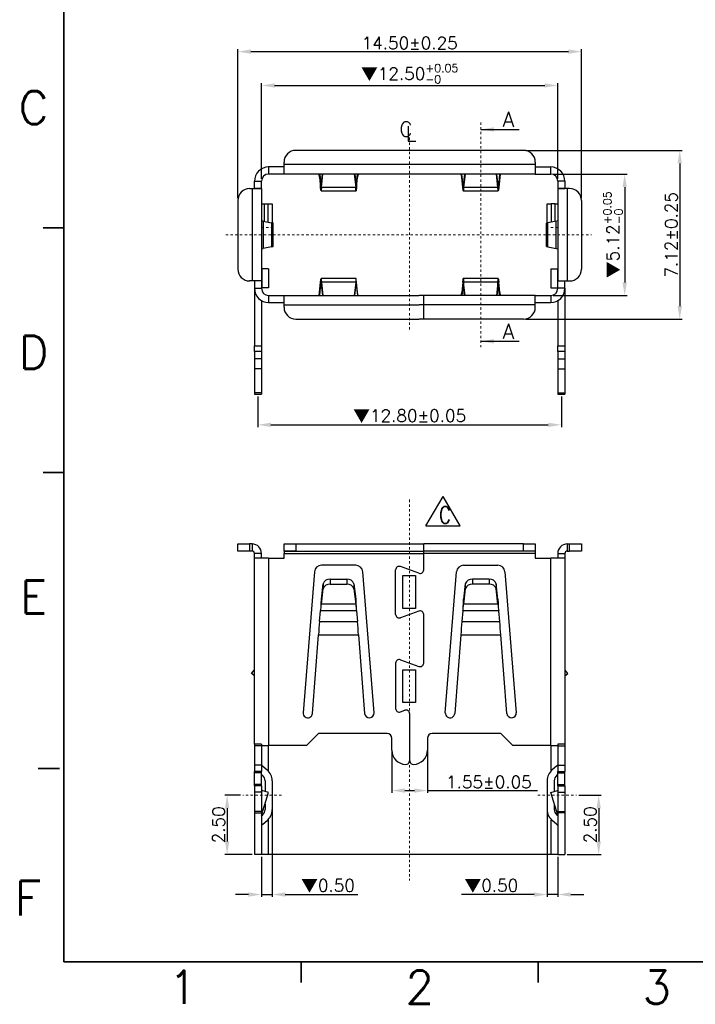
# Model space of a CAD drawing. Header units: millimetres. Extents: x -1657 to 8845, y -11980 to 3013.
# Tile 228 of 256: x 625 to 654, y 2076 to 2118. Entities that reach past the tile are written whole.
import ezdxf
from ezdxf.enums import TextEntityAlignment as Align

# ---------------------------------------------------------------- set-up
doc = ezdxf.new("R2010")
doc.units = ezdxf.units.MM
doc.linetypes.add('CENTER', pattern=[2, 1.25, -0.25, 0.25, -0.25])
doc.linetypes.add('DASHED2', pattern=[0.375, 0.25, -0.125])
doc.layers.add('51', color=6, linetype='CENTER')
doc.layers.add('FMT', color=7, linetype='Continuous', lineweight=35)
doc.layers.add('标注', color=3, linetype='Continuous', lineweight=9)
doc.styles.add('DIM1', font='romans.shx', dxfattribs={"width": 0.75})
doc.styles.add('english', font='romans.shx', dxfattribs={"width": 0.75, "height": 2.5})
doc.styles.add('ROMANS', font='ROMANS.SHX')
doc.dimstyles.get("Standard").update_dxf_attribs({"dimtxt": 0.18, "dimasz": 0.18, "dimexe": 0.18, "dimexo": 0.0625, "dimgap": 0.09, "dimtad": 1, "dimrnd": 0.0005, "dimzin": 1, "dimdsep": 46, "dimtxsty": 'Standard', "dimcen": 0.09, "dimadec": 0, "dimazin": 2, "dimtfac": 1, "dimtmove": 0, "dimatfit": 3, "dimfxl": 0, "dimtolj": 1, "dimtzin": 0, "dimarcsym": 0})
doc.dimstyles.new('STANDARD$0', dxfattribs={"dimscale": 0.166667, "dimtxt": 2.5, "dimasz": 1.8, "dimexe": 0.5, "dimexo": 0.5, "dimgap": 1, "dimtad": 0, "dimzin": 0, "dimdsep": 46, "dimtxsty": 'ROMANS', "dimcen": 0, "dimclrd": 256, "dimclre": 256, "dimclrt": 4, "dimadec": 0, "dimazin": 0, "dimtfac": 0.7, "dimtofl": 0, "dimtmove": 0, "dimatfit": 3, "dimfxl": 0, "dimtolj": 1, "dimtzin": 0, "dimarcsym": 0})

# ---------------------------------------------------------------- blocks, each defined once
blk = doc.blocks.new('*D4243')
at = {"color": 0, "linetype": 'Continuous', "lineweight": -2, "ltscale": 5}
for p, q in [((640.986, 2086.961), (640.986, 2085.184)), ((642.486, 2086.961), (642.486, 2085.184)), ((641.536, 2085.284), (641.936, 2085.284)), ((642.486, 2085.284), (647.124, 2085.284))]:
    blk.add_line(p, q, dxfattribs=at)
at = {"color": 0, "linetype": 'Continuous', "ltscale": 5}
for points in [[(641.536, 2085.376), (641.536, 2085.192), (640.986, 2085.284)], [(641.936, 2085.376), (641.936, 2085.192), (642.486, 2085.284)]]:
    blk.add_solid(points, dxfattribs=at)
at = {"layer": 'Defpoints', "color": 0, "linetype": 'Continuous', "ltscale": 5}
for p in [(640.986, 2087.061), (642.486, 2087.061), (642.486, 2085.284)]:
    blk.add_point(p, dxfattribs=at)
at = {"color": 0, "linetype": 'Continuous', "lineweight": 20, "ltscale": 5, "insert": (645.08, 2085.644), "char_height": 0.52, "attachment_point": 5, "style": 'ROMANS'}
blk.add_mtext('\\A1;1.55%%p0.05', dxfattribs=at)
blk = doc.blocks.new('*D4227')
at = {"color": 0, "linetype": 'Continuous', "lineweight": -2, "ltscale": 5}
for p, q in [((647.536, 2084.546), (647.536, 2080.799)), ((647.986, 2082.49), (647.986, 2080.799)), ((646.986, 2080.899), (643.927, 2080.899)), ((647.986, 2080.899), (647.536, 2080.899)), ((648.536, 2080.899), (649.086, 2080.899))]:
    blk.add_line(p, q, dxfattribs=at)
at = {"color": 0, "linetype": 'Continuous', "ltscale": 5}
for points in [[(646.986, 2080.991), (646.986, 2080.807), (647.536, 2080.899)], [(648.536, 2080.991), (648.536, 2080.807), (647.986, 2080.899)]]:
    blk.add_solid(points, dxfattribs=at)
at = {"layer": 'Defpoints', "color": 0, "linetype": 'Continuous', "ltscale": 5}
for p in [(647.536, 2084.646), (647.986, 2082.59), (647.536, 2080.899)]:
    blk.add_point(p, dxfattribs=at)
at = {"color": 0, "linetype": 'Continuous', "lineweight": 20, "ltscale": 5, "insert": (645.182, 2081.259), "char_height": 0.52, "attachment_point": 5, "style": 'ROMANS'}
blk.add_mtext('\\A1;{\\fSimSun|b0|i0|c134|p6;▼}0.50', dxfattribs=at)
blk = doc.blocks.new('*D4228')
at = {"color": 0, "linetype": 'Continuous', "lineweight": -2, "ltscale": 5}
for p, q in [((635.936, 2084.52), (635.936, 2080.799)), ((635.486, 2082.49), (635.486, 2080.799)), ((634.936, 2080.899), (634.386, 2080.899)), ((635.486, 2080.899), (635.936, 2080.899)), ((636.486, 2080.899), (639.545, 2080.899))]:
    blk.add_line(p, q, dxfattribs=at)
at = {"color": 0, "linetype": 'Continuous', "ltscale": 5}
for points in [[(634.936, 2080.991), (634.936, 2080.807), (635.486, 2080.899)], [(636.486, 2080.991), (636.486, 2080.807), (635.936, 2080.899)]]:
    blk.add_solid(points, dxfattribs=at)
at = {"layer": 'Defpoints', "color": 0, "linetype": 'Continuous', "ltscale": 5}
for p in [(635.936, 2084.62), (635.486, 2082.59), (635.486, 2080.899)]:
    blk.add_point(p, dxfattribs=at)
at = {"color": 0, "linetype": 'Continuous', "lineweight": 20, "ltscale": 5, "insert": (638.291, 2081.259), "char_height": 0.52, "attachment_point": 5, "style": 'ROMANS'}
blk.add_mtext('\\A1;{\\fSimSun|b0|i0|c134|p6;▼}0.50', dxfattribs=at)
blk = doc.blocks.new('*D4229')
at = {"color": 0, "linetype": 'Continuous', "lineweight": -2, "ltscale": 5}
for p, q in [((648.879, 2085.09), (649.812, 2085.09)), ((649.712, 2084.54), (649.712, 2083.14)), ((648.386, 2082.59), (649.812, 2082.59))]:
    blk.add_line(p, q, dxfattribs=at)
at = {"color": 0, "linetype": 'Continuous', "ltscale": 5}
for points in [[(649.62, 2084.54), (649.804, 2084.54), (649.712, 2085.09)], [(649.62, 2083.14), (649.804, 2083.14), (649.712, 2082.59)]]:
    blk.add_solid(points, dxfattribs=at)
at = {"layer": 'Defpoints', "color": 0, "linetype": 'Continuous', "ltscale": 5}
for p in [(648.779, 2085.09), (648.286, 2082.59), (649.712, 2082.59)]:
    blk.add_point(p, dxfattribs=at)
at = {"color": 0, "linetype": 'Continuous', "lineweight": 20, "ltscale": 5, "insert": (649.352, 2083.84), "char_height": 0.52, "attachment_point": 5, "rotation": 90, "style": 'ROMANS'}
blk.add_mtext('\\A1;2.50', dxfattribs=at)
blk = doc.blocks.new('*D4230')
at = {"color": 0, "linetype": 'Continuous', "lineweight": -2, "ltscale": 5}
for p, q in [((634.594, 2085.09), (633.936, 2085.09)), ((634.036, 2084.54), (634.036, 2083.14)), ((635.086, 2082.59), (633.936, 2082.59))]:
    blk.add_line(p, q, dxfattribs=at)
at = {"color": 0, "linetype": 'Continuous', "ltscale": 5}
for points in [[(633.944, 2084.54), (634.127, 2084.54), (634.036, 2085.09)], [(633.944, 2083.14), (634.127, 2083.14), (634.036, 2082.59)]]:
    blk.add_solid(points, dxfattribs=at)
at = {"layer": 'Defpoints', "color": 0, "linetype": 'Continuous', "ltscale": 5}
for p in [(634.694, 2085.09), (634.036, 2082.59), (635.186, 2082.59)]:
    blk.add_point(p, dxfattribs=at)
at = {"color": 0, "linetype": 'Continuous', "lineweight": 20, "ltscale": 5, "insert": (633.676, 2083.84), "char_height": 0.52, "attachment_point": 5, "rotation": 90, "style": 'ROMANS'}
blk.add_mtext('\\A1;2.50', dxfattribs=at)
blk = doc.blocks.new('*D4231')
at = {"color": 0, "linetype": 'Continuous', "lineweight": -2, "ltscale": 5}
for p, q in [((634.486, 2110.286), (634.486, 2116.564)), ((635.036, 2116.464), (648.436, 2116.464)), ((648.986, 2110.286), (648.986, 2116.564))]:
    blk.add_line(p, q, dxfattribs=at)
at = {"color": 0, "linetype": 'Continuous', "ltscale": 5}
for points in [[(635.036, 2116.556), (635.036, 2116.372), (634.486, 2116.464)], [(648.436, 2116.556), (648.436, 2116.372), (648.986, 2116.464)]]:
    blk.add_solid(points, dxfattribs=at)
at = {"layer": 'Defpoints', "color": 0, "linetype": 'Continuous', "ltscale": 5}
for p in [(648.986, 2116.464), (634.486, 2110.186), (648.986, 2110.186)]:
    blk.add_point(p, dxfattribs=at)
at = {"color": 0, "linetype": 'Continuous', "lineweight": 20, "ltscale": 5, "insert": (641.736, 2116.824), "char_height": 0.52, "attachment_point": 5, "style": 'ROMANS'}
blk.add_mtext('\\A1;14.50%%p0.25', dxfattribs=at)
blk = doc.blocks.new('*D4232')
at = {"color": 0, "linetype": 'Continuous', "lineweight": -2, "ltscale": 5}
for p, q in [((646.636, 2112.296), (653.231, 2112.296)), ((653.131, 2111.746), (653.131, 2105.726)), ((646.636, 2105.176), (653.231, 2105.176))]:
    blk.add_line(p, q, dxfattribs=at)
at = {"color": 0, "linetype": 'Continuous', "ltscale": 5}
for points in [[(653.04, 2111.746), (653.223, 2111.746), (653.131, 2112.296)], [(653.04, 2105.726), (653.223, 2105.726), (653.131, 2105.176)]]:
    blk.add_solid(points, dxfattribs=at)
at = {"layer": 'Defpoints', "color": 0, "linetype": 'Continuous', "ltscale": 5}
for p in [(646.536, 2112.296), (646.536, 2105.176), (653.131, 2105.176)]:
    blk.add_point(p, dxfattribs=at)
at = {"color": 0, "linetype": 'Continuous', "lineweight": 20, "ltscale": 5, "insert": (652.771, 2108.736), "char_height": 0.52, "attachment_point": 5, "rotation": 90, "style": 'ROMANS'}
blk.add_mtext('\\A1;7.12%%p0.25', dxfattribs=at)
blk = doc.blocks.new('*D4238')
at = {"color": 0, "linetype": 'Continuous', "lineweight": -2, "ltscale": 5}
for p, q in [((635.336, 2101.916), (635.336, 2100.617)), ((648.136, 2101.916), (648.136, 2100.617)), ((635.886, 2100.717), (647.586, 2100.717))]:
    blk.add_line(p, q, dxfattribs=at)
at = {"color": 0, "linetype": 'Continuous', "ltscale": 5}
for points in [[(635.886, 2100.809), (635.886, 2100.626), (635.336, 2100.717)], [(647.586, 2100.809), (647.586, 2100.626), (648.136, 2100.717)]]:
    blk.add_solid(points, dxfattribs=at)
at = {"layer": 'Defpoints', "color": 0, "linetype": 'Continuous', "ltscale": 5}
for p in [(635.336, 2102.016), (648.136, 2102.016), (648.136, 2100.717)]:
    blk.add_point(p, dxfattribs=at)
at = {"color": 0, "linetype": 'Continuous', "lineweight": 20, "ltscale": 5, "insert": (641.736, 2101.077), "char_height": 0.52, "attachment_point": 5, "style": 'ROMANS'}
blk.add_mtext('\\A1;{\\fSimSun|b0|i0|c134|p6;▼}12.80%%p0.05', dxfattribs=at)
blk = doc.blocks.new('*D4239')
at = {"color": 0, "linetype": 'Continuous', "lineweight": -2, "ltscale": 5}
for p, q in [((647.786, 2111.296), (650.908, 2111.296)), ((650.808, 2110.746), (650.808, 2106.726)), ((647.786, 2106.176), (650.908, 2106.176))]:
    blk.add_line(p, q, dxfattribs=at)
at = {"color": 0, "linetype": 'Continuous', "ltscale": 5}
for points in [[(650.716, 2110.746), (650.9, 2110.746), (650.808, 2111.296)], [(650.716, 2106.726), (650.9, 2106.726), (650.808, 2106.176)]]:
    blk.add_solid(points, dxfattribs=at)
at = {"layer": 'Defpoints', "color": 0, "linetype": 'Continuous', "ltscale": 5}
for p in [(647.686, 2111.296), (647.686, 2106.176), (650.808, 2106.176)]:
    blk.add_point(p, dxfattribs=at)
at = {"color": 0, "linetype": 'Continuous', "lineweight": 20, "ltscale": 5, "insert": (650.314, 2108.736), "char_height": 0.52, "attachment_point": 5, "rotation": 90, "style": 'ROMANS'}
blk.add_mtext('\\A1;{\\fSimSun|b0|i0|c134|p6;▼}5.12{\\H0.338000;\\S+0.05^ -0;}', dxfattribs=at)
blk = doc.blocks.new('*D4240')
at = {"color": 0, "linetype": 'Continuous', "lineweight": -2, "ltscale": 5}
for p, q in [((635.486, 2111.096), (635.486, 2115.137)), ((647.986, 2111.096), (647.986, 2115.137)), ((636.036, 2115.037), (647.436, 2115.037))]:
    blk.add_line(p, q, dxfattribs=at)
at = {"color": 0, "linetype": 'Continuous', "ltscale": 5}
for points in [[(636.036, 2115.128), (636.036, 2114.945), (635.486, 2115.037)], [(647.436, 2115.128), (647.436, 2114.945), (647.986, 2115.037)]]:
    blk.add_solid(points, dxfattribs=at)
at = {"layer": 'Defpoints', "color": 0, "linetype": 'Continuous', "ltscale": 5}
for p in [(647.986, 2115.037), (635.486, 2110.996), (647.986, 2110.996)]:
    blk.add_point(p, dxfattribs=at)
at = {"color": 0, "linetype": 'Continuous', "lineweight": 20, "ltscale": 5, "insert": (641.736, 2115.531), "char_height": 0.52, "attachment_point": 5, "style": 'ROMANS'}
blk.add_mtext('\\A1;{\\fSimSun|b0|i0|c134|p6;▼}12.50{\\H0.338000;\\S+0.05^ -0;}', dxfattribs=at)

msp = doc.modelspace()

# ---------------------------------------------------------------- linework, layer by layer
at = {"color": 7, "linetype": 'Continuous', "lineweight": 30}
for p, q in [((646.5364, 2112.2965), (636.9364, 2112.2965)), ((646.5364, 2112.2965), (636.9364, 2112.2965)), ((636.4364, 2111.6965), (636.4364, 2111.7965)), ((647.0364, 2111.7965), (647.0364, 2111.6965)), ((635.7864, 2111.5965), (635.7864, 2111.2965)), ((636.4364, 2111.5965), (635.7864, 2111.5965)), ((647.0364, 2111.6965), (636.4364, 2111.6965)), ((636.4364, 2111.2965), (636.4364, 2111.6965)), ((647.0364, 2111.6965), (647.0364, 2111.2965)), ((647.0364, 2111.5965), (647.6864, 2111.5965)), ((647.6864, 2111.2965), (647.6864, 2111.5965)), ((635.1864, 2110.9965), (635.4864, 2110.9965)), ((635.1864, 2110.6865), (635.1864, 2110.9965)), ((635.4864, 2110.6865), (635.4864, 2110.9965)), ((636.4364, 2111.2965), (635.7864, 2111.2965)), ((647.0364, 2111.2965), (636.4364, 2111.2965)), ((637.9308, 2111.2965), (637.9308, 2111.172)), ((637.9308, 2111.172), (637.9789, 2110.7329)), ((637.9404, 2111.2965), (637.9789, 2110.9451)), ((637.9789, 2110.7329), (637.9789, 2110.9451)), ((638.0142, 2110.9451), (637.9789, 2110.9451)), ((638.0142, 2110.7329), (638.076, 2111.2965)), ((638.0142, 2110.9451), (638.0528, 2111.2965)), ((638.0142, 2110.7329), (638.0142, 2110.9451)), ((639.3968, 2111.2965), (639.4586, 2110.7329)), ((639.4201, 2111.2965), (639.4586, 2110.9451)), ((639.4586, 2110.9451), (639.4586, 2110.7329)), ((639.4939, 2110.9451), (639.4586, 2110.9451)), ((639.4939, 2110.9451), (639.5325, 2111.2965)), ((639.4939, 2110.7329), (639.5421, 2111.172)), ((639.4939, 2110.9451), (639.4939, 2110.7329)), ((639.5421, 2111.172), (639.5421, 2111.2965)), ((643.9308, 2111.172), (643.9308, 2111.2965)), ((643.9789, 2110.7329), (643.9308, 2111.172)), ((643.9789, 2110.9451), (643.9404, 2111.2965)), ((643.9789, 2110.9451), (643.9789, 2110.7329)), ((644.0142, 2110.9451), (643.9789, 2110.9451)), ((644.076, 2111.2965), (644.0142, 2110.7329)), ((644.0528, 2111.2965), (644.0142, 2110.9451)), ((644.0142, 2110.9451), (644.0142, 2110.7329)), ((645.4586, 2110.7329), (645.3968, 2111.2965)), ((645.4586, 2110.9451), (645.4201, 2111.2965)), ((645.4586, 2110.7329), (645.4586, 2110.9451)), ((645.4939, 2110.9451), (645.4586, 2110.9451)), ((645.5325, 2111.2965), (645.4939, 2110.9451)), ((645.5421, 2111.172), (645.4939, 2110.7329)), ((645.4939, 2110.7329), (645.4939, 2110.9451)), ((645.5421, 2111.2965), (645.5421, 2111.172)), ((647.0364, 2111.2965), (647.6864, 2111.2965)), ((648.2864, 2110.9965), (647.9864, 2110.9965)), ((647.9864, 2110.9965), (647.9864, 2110.6865)), ((648.2864, 2110.9965), (648.2864, 2110.6865)), ((634.9864, 2110.6865), (635.0864, 2110.6865)), ((635.0864, 2110.6865), (635.0864, 2106.7865)), ((635.0864, 2110.6865), (635.4864, 2110.6865)), ((635.0864, 2110.6865), (635.1864, 2110.6865)), ((635.4864, 2110.6865), (635.1864, 2110.6865)), ((635.4864, 2110.6865), (635.4864, 2106.7865)), ((637.9966, 2110.5865), (639.4763, 2110.5865)), ((639.4586, 2110.7329), (638.0142, 2110.7329)), ((643.9966, 2110.5865), (645.4763, 2110.5865)), ((645.4586, 2110.7329), (644.0142, 2110.7329)), ((648.3864, 2110.6865), (647.9864, 2110.6865)), ((647.9864, 2110.6865), (648.2864, 2110.6865)), ((647.9864, 2110.6865), (647.9864, 2106.7865)), ((648.3864, 2110.6865), (648.2864, 2110.6865)), ((648.3864, 2110.6865), (648.3864, 2106.7865)), ((648.4864, 2110.6865), (648.3864, 2110.6865)), ((634.4864, 2110.1865), (634.4864, 2107.2865)), ((634.4864, 2110.1865), (634.4864, 2107.2865)), ((648.9864, 2110.1865), (648.9864, 2107.2865)), ((648.9864, 2110.1865), (648.9864, 2107.2865)), ((635.4864, 2110.0465), (635.5936, 2110.0465)), ((635.5936, 2110.0465), (635.5936, 2109.3033)), ((635.5936, 2110.0465), (635.7721, 2110.0465)), ((635.7721, 2109.2703), (635.7721, 2110.0465)), ((635.7721, 2110.0465), (635.9364, 2110.0465)), ((635.9364, 2110.0465), (635.9364, 2109.2409)), ((647.5364, 2109.2411), (647.5364, 2110.0465)), ((647.5364, 2110.0465), (647.7007, 2110.0465)), ((647.7007, 2110.0465), (647.7007, 2109.2703)), ((647.8793, 2110.0465), (647.7007, 2110.0465)), ((647.8793, 2109.3033), (647.8793, 2110.0465)), ((647.8793, 2110.0465), (647.9864, 2110.0465)), ((635.5534, 2109.3108), (635.5534, 2108.1622)), ((635.5534, 2109.3108), (635.9075, 2109.2452)), ((635.9075, 2109.2452), (635.9075, 2108.2278)), ((647.9194, 2109.3108), (647.5653, 2109.2452)), ((647.5653, 2108.2278), (647.5653, 2109.2452)), ((647.9194, 2108.1622), (647.9194, 2109.3108)), ((635.9745, 2108.2418), (635.9745, 2109.2311)), ((647.4983, 2109.2311), (647.4983, 2108.2418)), ((635.9075, 2108.2278), (635.5534, 2108.1622)), ((647.5653, 2108.2278), (647.9194, 2108.1622)), ((635.4864, 2107.2965), (635.4964, 2107.2965)), ((635.4964, 2107.2965), (635.4964, 2106.4965)), ((635.783, 2107.2965), (635.4964, 2107.2965)), ((635.783, 2107.2965), (635.783, 2106.4965)), ((647.6899, 2107.2965), (647.6899, 2106.4965)), ((647.6899, 2107.2965), (647.9764, 2107.2965)), ((647.9764, 2107.2965), (647.9764, 2106.4965)), ((647.9864, 2107.2965), (647.9764, 2107.2965)), ((635.0864, 2106.7865), (634.9864, 2106.7865)), ((635.1864, 2106.7865), (635.0864, 2106.7865)), ((635.4864, 2106.7865), (635.0864, 2106.7865)), ((635.4864, 2106.7865), (635.1864, 2106.7865)), ((635.1864, 2106.7865), (635.1864, 2106.4765)), ((635.4864, 2106.7865), (635.4864, 2106.4765)), ((639.4763, 2106.8865), (637.9966, 2106.8865)), ((645.4763, 2106.8865), (643.9966, 2106.8865)), ((647.9864, 2106.7865), (648.2864, 2106.7865)), ((647.9864, 2106.7865), (648.3864, 2106.7865)), ((647.9864, 2106.4765), (647.9864, 2106.7865)), ((648.2864, 2106.7865), (648.3864, 2106.7865)), ((648.2864, 2106.4765), (648.2864, 2106.7865)), ((648.3864, 2106.7865), (648.4864, 2106.7865)), ((635.1864, 2106.4765), (635.4864, 2106.4765)), ((635.1864, 2106.4765), (635.1864, 2104.0482)), ((635.4864, 2106.4965), (635.4964, 2106.4965)), ((635.783, 2106.4965), (635.4964, 2106.4965)), ((637.9308, 2106.3009), (637.9789, 2106.74)), ((637.9404, 2106.1765), (637.9789, 2106.5279)), ((637.9789, 2106.5279), (637.9789, 2106.74)), ((638.0137, 2106.5279), (637.9789, 2106.5279)), ((638.0142, 2106.74), (638.076, 2106.1765)), ((639.4586, 2106.74), (638.0142, 2106.74)), ((638.0142, 2106.5279), (638.0142, 2106.74)), ((638.0142, 2106.5279), (638.0528, 2106.1765)), ((643.9789, 2106.74), (643.9308, 2106.3009)), ((643.9789, 2106.5279), (643.9404, 2106.1765)), ((643.9789, 2106.74), (643.9789, 2106.5279)), ((644.0137, 2106.5279), (643.9789, 2106.5279)), ((644.076, 2106.1765), (644.0142, 2106.74)), ((645.4586, 2106.74), (644.0142, 2106.74)), ((644.0142, 2106.74), (644.0142, 2106.5279)), ((644.0528, 2106.1765), (644.0142, 2106.5279)), ((645.4586, 2106.74), (645.3968, 2106.1765)), ((645.4586, 2106.5279), (645.4201, 2106.1765)), ((645.4586, 2106.5279), (645.4586, 2106.74)), ((645.4939, 2106.5279), (645.4591, 2106.5279)), ((645.4939, 2106.5279), (645.4939, 2106.74)), ((645.5421, 2106.3009), (645.4939, 2106.74)), ((645.5325, 2106.1765), (645.4939, 2106.5279)), ((647.6899, 2106.4965), (647.9764, 2106.4965)), ((647.9864, 2106.4965), (647.9764, 2106.4965)), ((648.2864, 2106.4765), (647.9864, 2106.4765)), ((648.2864, 2106.4765), (648.2864, 2104.0482)), ((635.4864, 2105.9569), (635.4864, 2104.0482)), ((635.7864, 2106.1765), (635.7864, 2105.8765)), ((635.7864, 2106.1765), (636.4364, 2106.1765)), ((636.4364, 2106.1765), (642.1232, 2106.1765)), ((636.4364, 2105.7765), (636.4364, 2106.1765)), ((637.9308, 2106.3009), (637.9308, 2106.1765)), ((647.0364, 2106.1765), (642.1432, 2106.1765)), ((642.3276, 2105.1765), (642.3276, 2106.1765)), ((643.9308, 2106.1765), (643.9308, 2106.3009)), ((645.5421, 2106.3009), (645.5421, 2106.1765)), ((647.0364, 2105.7765), (647.0364, 2106.1765)), ((647.0364, 2106.1765), (647.6864, 2106.1765)), ((647.6864, 2106.1765), (647.6864, 2105.8765)), ((647.9864, 2105.9569), (647.9864, 2104.0482)), ((635.7864, 2105.8765), (636.4364, 2105.8765)), ((636.4364, 2105.7765), (642.1232, 2105.7765)), ((636.4364, 2105.6765), (636.4364, 2105.7765)), ((647.0364, 2105.7765), (642.1432, 2105.7765)), ((647.0364, 2105.8765), (647.6864, 2105.8765)), ((647.0364, 2105.6765), (647.0364, 2105.7765)), ((636.9364, 2105.1765), (642.1232, 2105.1765)), ((636.9364, 2105.1765), (642.1232, 2105.1765)), ((646.5364, 2105.1765), (642.1432, 2105.1765)), ((646.5364, 2105.1765), (642.1432, 2105.1765)), ((635.1864, 2104.0482), (635.4864, 2104.0482)), ((635.1864, 2103.8066), (635.1864, 2104.0482)), ((635.4864, 2104.0482), (635.4864, 2103.8066)), ((647.9864, 2104.0482), (648.2864, 2104.0482)), ((647.9864, 2103.8066), (647.9864, 2104.0482)), ((648.2864, 2104.0482), (648.2864, 2103.8066)), ((635.4864, 2103.8066), (635.1864, 2103.8066)), ((635.1864, 2103.8066), (635.1864, 2103.5081)), ((635.4864, 2103.5081), (635.1864, 2103.5081)), ((635.1864, 2103.5081), (635.1864, 2103.0774)), ((635.4864, 2103.8066), (635.4864, 2103.5081)), ((635.4864, 2103.5081), (635.4864, 2103.0774)), ((648.2864, 2103.8066), (647.9864, 2103.8066)), ((647.9864, 2103.8066), (647.9864, 2103.5081)), ((647.9864, 2103.5081), (648.2864, 2103.5081)), ((647.9864, 2103.5081), (647.9864, 2103.0774)), ((648.2864, 2103.8066), (648.2864, 2103.5081)), ((648.2864, 2103.5081), (648.2864, 2103.0774)), ((635.4864, 2103.0774), (635.1864, 2103.0774)), ((635.1864, 2103.0774), (635.1864, 2102.0719)), ((635.4864, 2103.0774), (635.4864, 2102.0719)), ((647.9864, 2103.0774), (648.2864, 2103.0774)), ((647.9864, 2103.0774), (647.9864, 2102.0719)), ((648.2864, 2103.0774), (648.2864, 2102.0719)), ((635.4864, 2102.0719), (635.1864, 2102.0719)), ((635.1864, 2102.0719), (635.1864, 2102.0165)), ((635.1864, 2102.0165), (635.4864, 2102.0165)), ((635.4864, 2102.0719), (635.4864, 2102.0165)), ((647.9864, 2102.0719), (648.2864, 2102.0719)), ((647.9864, 2102.0719), (647.9864, 2102.0165)), ((647.9864, 2102.0165), (648.2864, 2102.0165)), ((648.2864, 2102.0719), (648.2864, 2102.0165)), ((634.4864, 2095.3898), (634.4864, 2095.6898)), ((634.4864, 2095.6898), (634.9864, 2095.6898)), ((634.9864, 2095.6898), (634.9864, 2095.3898)), ((635.0864, 2095.6898), (634.9864, 2095.6898)), ((635.0864, 2095.6898), (635.0864, 2095.3898)), ((636.4364, 2095.3898), (636.4364, 2095.6898)), ((636.4364, 2095.6898), (636.9364, 2095.6898)), ((636.9364, 2095.6898), (636.9364, 2095.3898)), ((636.9364, 2095.6898), (642.3276, 2095.6898)), ((642.3276, 2094.5948), (642.3276, 2095.6898)), ((646.5364, 2095.6898), (642.3276, 2095.6898)), ((646.5364, 2095.3898), (646.5364, 2095.6898)), ((646.5364, 2095.6898), (647.0364, 2095.6898)), ((647.0364, 2095.6898), (647.0364, 2095.3898)), ((648.3864, 2095.6898), (648.3864, 2095.3898)), ((648.3864, 2095.6898), (648.4864, 2095.6898)), ((648.4864, 2095.3898), (648.4864, 2095.6898)), ((648.4864, 2095.6898), (648.9864, 2095.6898)), ((648.9864, 2095.6898), (648.9864, 2095.3898)), ((634.9864, 2095.3898), (634.4864, 2095.3898)), ((635.0864, 2095.3898), (634.9864, 2095.3898)), ((635.1864, 2087.2398), (635.1864, 2095.2898)), ((635.4864, 2095.2898), (635.1864, 2095.2898)), ((635.1864, 2095.0898), (635.1864, 2095.2898)), ((635.4864, 2095.0898), (635.4864, 2095.2898)), ((636.4364, 2095.3898), (642.3276, 2095.3898)), ((636.9364, 2095.3898), (636.4364, 2095.3898)), ((636.4364, 2095.3898), (636.4364, 2095.2898)), ((636.4364, 2095.2898), (642.3276, 2095.2898)), ((636.4364, 2095.0898), (636.4364, 2095.2898)), ((636.9364, 2095.3898), (642.1232, 2095.3898)), ((646.5364, 2095.3898), (642.3276, 2095.3898)), ((647.0364, 2095.3898), (642.3276, 2095.3898)), ((647.0364, 2095.2898), (642.3276, 2095.2898)), ((647.0364, 2095.3898), (646.5364, 2095.3898)), ((647.0364, 2095.3898), (647.0364, 2095.2898)), ((647.0364, 2095.2898), (647.0364, 2095.0898)), ((647.9864, 2095.2898), (648.2864, 2095.2898)), ((647.9864, 2095.2898), (647.9864, 2095.0898)), ((648.2864, 2095.2898), (648.2864, 2087.2398)), ((648.2864, 2095.2898), (648.2864, 2095.0898)), ((648.3864, 2095.3898), (648.4864, 2095.3898)), ((648.9864, 2095.3898), (648.4864, 2095.3898)), ((635.7864, 2095.0898), (635.1864, 2095.0898)), ((635.7864, 2095.0898), (635.7864, 2087.1898)), ((635.7864, 2095.0898), (636.4364, 2095.0898)), ((639.4588, 2094.7898), (638.0141, 2094.7898)), ((642.1263, 2094.4538), (641.3465, 2094.7376)), ((644.0141, 2094.7898), (645.4588, 2094.7898)), ((647.0364, 2095.0898), (647.6864, 2095.0898)), ((647.6864, 2087.1898), (647.6864, 2095.0898)), ((648.2864, 2095.0898), (647.6864, 2095.0898)), ((637.715, 2094.5129), (637.2388, 2088.5707)), ((640.234, 2088.5707), (639.7579, 2094.5129)), ((641.1452, 2092.7187), (641.1452, 2094.5967)), ((643.2388, 2088.5707), (643.715, 2094.5129)), ((645.7579, 2094.5129), (646.234, 2088.5707)), ((638.0142, 2093.3578), (638.0852, 2094.0048)), ((638.0852, 2094.0048), (638.0852, 2093.7927)), ((638.3843, 2094.2006), (638.3843, 2093.9884)), ((638.3843, 2094.2006), (639.0886, 2094.2006)), ((638.3843, 2093.9884), (639.0886, 2093.9884)), ((639.0886, 2094.2006), (639.0886, 2093.9884)), ((639.3877, 2094.0048), (639.3877, 2093.7927)), ((639.3877, 2094.0048), (639.4586, 2093.3578)), ((644.0852, 2094.0048), (644.0142, 2093.3578)), ((644.0852, 2094.0048), (644.0852, 2093.7927)), ((644.3843, 2094.2006), (644.3843, 2093.9884)), ((645.0886, 2094.2006), (644.3843, 2094.2006)), ((645.0886, 2093.9884), (644.3843, 2093.9884)), ((645.0886, 2094.2006), (645.0886, 2093.9884)), ((645.3877, 2094.0048), (645.3877, 2093.7927)), ((645.4586, 2093.3578), (645.3877, 2094.0048)), ((638.0142, 2093.1457), (638.0852, 2093.7927)), ((639.3877, 2093.7927), (639.4586, 2093.1457)), ((644.0852, 2093.7927), (644.0142, 2093.1457)), ((645.4586, 2093.1457), (645.3877, 2093.7927)), ((638.0142, 2093.1457), (638.0142, 2093.3578)), ((639.4586, 2093.1457), (638.0142, 2093.1457)), ((639.4586, 2093.3578), (639.4586, 2093.1457)), ((644.0142, 2093.3578), (644.0142, 2093.1457)), ((645.4586, 2093.1457), (644.0142, 2093.1457)), ((645.4586, 2093.1457), (645.4586, 2093.3578)), ((637.9308, 2092.4238), (637.9789, 2092.8629)), ((639.4939, 2092.8629), (637.9789, 2092.8629)), ((639.4939, 2092.8629), (639.5421, 2092.4238)), ((642.1263, 2092.8616), (641.3465, 2092.5777)), ((642.3276, 2090.6643), (642.3276, 2092.7206)), ((643.9789, 2092.8629), (643.9308, 2092.4238)), ((645.4939, 2092.8629), (643.9789, 2092.8629)), ((645.5421, 2092.4238), (645.4939, 2092.8629)), ((637.9308, 2092.4238), (639.5421, 2092.4238)), ((643.9308, 2092.4238), (645.5421, 2092.4238)), ((637.6376, 2088.5398), (637.8949, 2091.8581)), ((637.8949, 2091.8581), (639.578, 2091.8581)), ((639.578, 2091.8581), (639.8352, 2088.5398)), ((643.8949, 2091.8581), (643.6376, 2088.5398)), ((643.8949, 2091.8581), (645.578, 2091.8581)), ((645.8352, 2088.5398), (645.578, 2091.8581)), ((641.1452, 2090.6662), (641.1452, 2088.7449)), ((641.3465, 2090.8071), (642.1263, 2090.5233)), ((635.0602, 2090.2259), (635.1769, 2090.365)), ((635.1864, 2090.12), (635.0602, 2090.2259)), ((635.1769, 2090.365), (635.1864, 2090.3763)), ((635.1864, 2090.357), (635.1769, 2090.365)), ((648.2959, 2090.365), (648.2864, 2090.3763)), ((648.2864, 2090.357), (648.2959, 2090.365)), ((648.2864, 2090.12), (648.4126, 2090.2259)), ((648.4126, 2090.2259), (648.2959, 2090.365)), ((641.3465, 2088.6039), (641.5351, 2088.6726)), ((641.7364, 2088.5316), (641.7364, 2086.5602)), ((637.3864, 2087.1898), (637.8864, 2087.6898)), ((640.7864, 2087.6898), (637.8864, 2087.6898)), ((645.5864, 2087.6898), (642.6864, 2087.6898)), ((645.5864, 2087.6898), (646.0864, 2087.1898)), ((635.4864, 2087.2398), (635.1864, 2087.2398)), ((635.1864, 2087.2398), (635.1864, 2087.1727)), ((635.4864, 2087.2398), (635.4864, 2087.1727)), ((640.9864, 2086.9898), (640.9864, 2087.4898)), ((642.4864, 2087.4898), (642.4864, 2086.9898)), ((648.2864, 2087.2398), (647.9864, 2087.2398)), ((647.9864, 2087.2398), (647.9864, 2087.1727)), ((648.2864, 2087.2398), (648.2864, 2087.1727)), ((635.4864, 2087.1727), (635.1864, 2087.1727)), ((635.1864, 2087.1727), (635.1864, 2086.3562)), ((635.4864, 2087.1898), (635.7864, 2087.1898)), ((635.4864, 2087.1727), (635.4864, 2086.3562)), ((637.3864, 2087.1898), (635.7864, 2087.1898)), ((635.7864, 2086.0967), (635.7864, 2087.1898)), ((647.6864, 2087.1898), (646.0864, 2087.1898)), ((647.6864, 2087.1898), (647.9864, 2087.1898)), ((647.6864, 2087.1898), (647.6864, 2086.1471)), ((647.9864, 2087.1727), (648.2864, 2087.1727)), ((647.9864, 2087.1727), (647.9864, 2086.3562)), ((648.2864, 2087.1727), (648.2864, 2086.3562)), ((635.4864, 2086.3562), (635.1864, 2086.3562)), ((635.1864, 2086.3562), (635.1864, 2086.0898)), ((635.4864, 2086.0898), (635.1864, 2086.0898)), ((635.1864, 2086.0397), (635.1864, 2086.0898)), ((635.4864, 2086.0397), (635.1864, 2086.0397)), ((635.1864, 2085.5398), (635.1864, 2086.0397)), ((635.4864, 2086.3562), (635.4864, 2086.0898)), ((635.4864, 2086.0397), (635.4864, 2086.0898)), ((635.4864, 2085.5398), (635.4864, 2086.0397)), ((635.5436, 2086.3093), (635.7221, 2086.1595)), ((647.9293, 2086.3093), (647.7507, 2086.1595)), ((647.9864, 2086.3562), (647.9864, 2086.0898)), ((647.9864, 2086.3562), (648.2864, 2086.3562)), ((647.9864, 2086.0397), (647.9864, 2086.0898)), ((647.9864, 2086.0898), (648.2864, 2086.0898)), ((647.9864, 2085.5398), (647.9864, 2086.0397)), ((647.9864, 2086.0397), (648.2864, 2086.0397)), ((648.2864, 2086.3562), (648.2864, 2086.0898)), ((648.2864, 2086.0397), (648.2864, 2086.0898)), ((648.2864, 2085.5398), (648.2864, 2086.0397)), ((635.4864, 2085.9656), (635.5293, 2085.9297)), ((635.6364, 2085.6999), (635.6364, 2085.2464)), ((635.9364, 2085.6999), (635.9364, 2084.4797)), ((647.5364, 2085.6999), (647.5364, 2084.4797)), ((647.8364, 2085.6999), (647.8364, 2085.2464)), ((647.9864, 2085.9656), (647.9436, 2085.9297)), ((635.4864, 2085.5398), (635.1864, 2085.5398)), ((635.1864, 2085.4897), (635.1864, 2085.5398)), ((635.4864, 2085.4897), (635.1864, 2085.4897)), ((635.1864, 2085.4897), (635.1864, 2085.2233)), ((635.4864, 2085.2233), (635.1864, 2085.2233)), ((635.1864, 2085.2233), (635.1864, 2084.4069)), ((635.4864, 2085.4897), (635.4864, 2085.5398)), ((635.4864, 2085.4897), (635.4864, 2085.2233)), ((635.4864, 2085.2575), (635.4964, 2085.2898)), ((635.4864, 2085.2233), (635.4864, 2084.4069)), ((635.4864, 2084.2443), (635.783, 2085.2009)), ((635.783, 2085.2009), (635.4964, 2085.2898)), ((647.6899, 2085.2009), (647.9764, 2085.2898)), ((647.9864, 2084.2443), (647.6899, 2085.2009)), ((647.9864, 2085.2575), (647.9764, 2085.2898)), ((647.9864, 2085.4897), (647.9864, 2085.5398)), ((647.9864, 2085.5398), (648.2864, 2085.5398)), ((647.9864, 2085.4897), (647.9864, 2085.2233)), ((647.9864, 2085.4897), (648.2864, 2085.4897)), ((647.9864, 2085.2233), (647.9864, 2084.4069)), ((647.9864, 2085.2233), (648.2864, 2085.2233)), ((648.2864, 2085.4897), (648.2864, 2085.5398)), ((648.2864, 2085.4897), (648.2864, 2085.2233)), ((648.2864, 2085.2233), (648.2864, 2084.4069)), ((635.6364, 2084.7282), (635.6364, 2084.4797)), ((647.8364, 2084.7282), (647.8364, 2084.4797)), ((635.4864, 2084.4069), (635.1864, 2084.4069)), ((635.1864, 2084.4069), (635.1864, 2084.3398)), ((635.1864, 2084.3398), (635.4864, 2084.3398)), ((635.1864, 2084.3398), (635.1864, 2082.5898)), ((635.4864, 2084.4069), (635.4864, 2084.3398)), ((635.4864, 2084.3398), (635.4864, 2082.5898)), ((647.9864, 2084.4069), (647.9864, 2084.3398)), ((647.9864, 2084.4069), (648.2864, 2084.4069)), ((648.2864, 2084.3398), (647.9864, 2084.3398)), ((647.9864, 2084.3398), (647.9864, 2082.5898)), ((648.2864, 2084.4069), (648.2864, 2084.3398)), ((648.2864, 2084.3398), (648.2864, 2082.5898)), ((635.4864, 2084.2139), (635.5293, 2084.2498)), ((635.5436, 2083.8702), (635.7221, 2084.02)), ((635.7864, 2082.5898), (635.7864, 2084.0828)), ((647.6864, 2084.0324), (647.6864, 2082.5898)), ((647.9293, 2083.8702), (647.7507, 2084.02)), ((647.9864, 2084.2139), (647.9436, 2084.2498)), ((635.4864, 2082.5898), (635.1864, 2082.5898)), ((635.7864, 2082.5898), (635.4864, 2082.5898)), ((647.6864, 2082.5898), (635.7864, 2082.5898)), ((647.9864, 2082.5898), (647.6864, 2082.5898)), ((647.9864, 2082.5898), (648.2864, 2082.5898))]:
    msp.add_line(p, q, dxfattribs=at)
at = {"color": 7, "linetype": 'Continuous', "lineweight": 15}
for p, q in [((639.3968, 2106.1765), (639.4586, 2106.74)), ((639.4201, 2106.1765), (639.4586, 2106.5279)), ((639.4586, 2106.74), (639.4586, 2106.5279)), ((639.4939, 2106.5279), (639.4591, 2106.5279)), ((639.4939, 2106.74), (639.4939, 2106.5279)), ((639.4939, 2106.74), (639.5421, 2106.3009)), ((639.4939, 2106.5279), (639.5325, 2106.1765)), ((639.5421, 2106.1765), (639.5421, 2106.3009))]:
    msp.add_line(p, q, dxfattribs=at)
at = {"color": 7, "linetype": 'Continuous', "lineweight": 30, "flags": 128}
for points in [[(637.9308, 2111.172), (637.9128, 2111.2804), (637.9052, 2111.2965)], [(638.0142, 2110.9451), (638.0054, 2110.9017), (637.9966, 2110.8865), (637.9877, 2110.9017), (637.9789, 2110.9451)], [(639.4939, 2110.9451), (639.4851, 2110.9017), (639.4763, 2110.8865), (639.4674, 2110.9017), (639.4586, 2110.9451)], [(639.5676, 2111.2965), (639.56, 2111.2804), (639.5421, 2111.172)], [(643.9308, 2111.172), (643.9128, 2111.2804), (643.9052, 2111.2965)], [(644.0142, 2110.9451), (644.0054, 2110.9017), (643.9966, 2110.8865), (643.9877, 2110.9017), (643.9789, 2110.9451)], [(645.4939, 2110.9451), (645.4851, 2110.9017), (645.4763, 2110.8865), (645.4674, 2110.9017), (645.4586, 2110.9451)], [(645.5676, 2111.2965), (645.56, 2111.2804), (645.5421, 2111.172)], [(638.0142, 2110.7329), (638.0054, 2110.6245), (637.9966, 2110.5865), (637.9877, 2110.6245), (637.9789, 2110.7329)], [(639.4939, 2110.7329), (639.4851, 2110.6245), (639.4763, 2110.5865), (639.4674, 2110.6245), (639.4586, 2110.7329)], [(644.0142, 2110.7329), (644.0054, 2110.6245), (643.9966, 2110.5865), (643.9877, 2110.6245), (643.9789, 2110.7329)], [(645.4939, 2110.7329), (645.4851, 2110.6245), (645.4763, 2110.5865), (645.4674, 2110.6245), (645.4586, 2110.7329)], [(635.5534, 2109.3108), (635.5035, 2109.3251), (635.4864, 2109.3394)], [(635.9745, 2109.2311), (635.9627, 2109.237), (635.9075, 2109.2452)], [(647.5653, 2109.2452), (647.5102, 2109.237), (647.503, 2109.2311)], [(635.4864, 2108.1336), (635.5035, 2108.1479), (635.5534, 2108.1622)], [(635.9075, 2108.2278), (635.9627, 2108.236), (635.9745, 2108.2418)], [(647.503, 2108.2418), (647.5102, 2108.236), (647.5653, 2108.2278)], [(647.9194, 2108.1622), (647.9694, 2108.1479), (647.9864, 2108.1336)], [(637.9789, 2106.74), (637.9877, 2106.8484), (637.9966, 2106.8865), (638.0054, 2106.8484), (638.0142, 2106.74)], [(643.9789, 2106.74), (643.9877, 2106.8484), (643.9966, 2106.8865), (644.0054, 2106.8484), (644.0142, 2106.74)], [(645.4586, 2106.74), (645.4674, 2106.8484), (645.4763, 2106.8865), (645.4851, 2106.8484), (645.4939, 2106.74)], [(637.9789, 2106.5279), (637.9877, 2106.5713), (637.9966, 2106.5865), (638.0054, 2106.5713), (638.0142, 2106.5279)], [(643.9789, 2106.5279), (643.9877, 2106.5713), (643.9966, 2106.5865), (644.0054, 2106.5713), (644.0142, 2106.5279)], [(645.4586, 2106.5279), (645.4674, 2106.5713), (645.4763, 2106.5865), (645.4851, 2106.5713), (645.4939, 2106.5279)], [(637.9052, 2106.1765), (637.9128, 2106.1925), (637.9308, 2106.3009)], [(643.9052, 2106.1765), (643.9128, 2106.1925), (643.9308, 2106.3009)], [(645.5421, 2106.3009), (645.56, 2106.1925), (645.5676, 2106.1765)], [(637.9789, 2092.8629), (637.9877, 2092.9277), (637.9966, 2093.0043), (638.0054, 2093.0808), (638.0142, 2093.1457)], [(637.9966, 2093.0043), (638.0054, 2093.1956), (638.0142, 2093.3578)], [(639.4586, 2093.3578), (639.4674, 2093.1956), (639.4763, 2093.0043)], [(639.4586, 2093.1457), (639.4674, 2093.0808), (639.4763, 2093.0043), (639.4851, 2092.9277), (639.4939, 2092.8629)], [(643.9789, 2092.8629), (643.9877, 2092.9277), (643.9966, 2093.0043), (644.0054, 2093.0808), (644.0142, 2093.1457)], [(643.9966, 2093.0043), (644.0054, 2093.1956), (644.0142, 2093.3578)], [(645.4586, 2093.3578), (645.4674, 2093.1956), (645.4763, 2093.0043)], [(645.4586, 2093.1457), (645.4674, 2093.0808), (645.4763, 2093.0043), (645.4851, 2092.9277), (645.4939, 2092.8629)]]:
    msp.add_lwpolyline(points, dxfattribs=at)
at = {"color": 7, "linetype": 'Continuous', "lineweight": 15, "flags": 128}
for points in [[(647.9864, 2109.3394), (647.9694, 2109.3251), (647.9194, 2109.3108)], [(639.4586, 2106.74), (639.4674, 2106.8484), (639.4763, 2106.8865), (639.4851, 2106.8484), (639.4939, 2106.74)], [(639.4586, 2106.5279), (639.4674, 2106.5713), (639.4763, 2106.5865), (639.4851, 2106.5713), (639.4939, 2106.5279)], [(639.5421, 2106.3009), (639.56, 2106.1925), (639.5676, 2106.1765)]]:
    msp.add_lwpolyline(points, dxfattribs=at)
at = {"color": 7, "linetype": 'Continuous', "lineweight": 30}
for points in [[(641.4422, 2092.9702), (641.4422, 2094.3541), (641.9839, 2094.3541), (641.9839, 2092.9702)], [(641.4422, 2088.9964), (641.4422, 2090.3803), (641.9839, 2090.3803), (641.9839, 2088.9964)]]:
    msp.add_lwpolyline(points, close=True, dxfattribs=at)
for centre, radius, start, end in [((636.9364, 2111.7965), 0.5, 90, 180), ((646.5364, 2111.7965), 0.5, 0, 90), ((635.7864, 2110.9965), 0.6, 90, 180), ((647.6864, 2110.9965), 0.6, 0, 90), ((635.7864, 2110.9965), 0.3, 90, 180), ((647.6864, 2110.9965), 0.3, 0, 90), ((634.9864, 2110.1865), 0.5, 90, 180), ((648.4864, 2110.1865), 0.5, 0, 90), ((634.9864, 2107.2865), 0.5, 180, 270), ((648.4864, 2107.2865), 0.5, 270, 0), ((635.7864, 2106.4765), 0.6, 180, 270), ((635.7864, 2106.4765), 0.3, 180, 270), ((647.6864, 2106.4765), 0.6, 270, 0), ((647.6864, 2106.4765), 0.3, 270, 0), ((636.9364, 2105.6765), 0.5, 180, 270), ((646.5364, 2105.6765), 0.5, 270, 0), ((635.0864, 2095.2898), 0.4, 0, 90), ((648.3864, 2095.2898), 0.4, 90, 180), ((635.0864, 2095.2898), 0.1, 0, 90), ((648.3864, 2095.2898), 0.1, 90, 180), ((638.0141, 2094.4898), 0.3, 90, 175.56733), ((639.4588, 2094.4898), 0.3, 4.43267, 90), ((641.2952, 2094.5967), 0.15, 70, 180), ((644.0141, 2094.4898), 0.3, 90, 175.56733), ((645.4588, 2094.4898), 0.3, 4.43267, 90), ((642.1776, 2094.5948), 0.15, 250, 0), ((638.3508, 2093.9253), 0.2773, 83.07168, 163.33089), ((638.3508, 2093.7131), 0.2773, 83.07168, 163.33089), ((639.122, 2093.9253), 0.2773, 16.66911, 96.92832), ((639.122, 2093.7131), 0.2773, 16.66911, 96.92832), ((644.3508, 2093.9253), 0.2773, 83.07168, 163.33089), ((644.3508, 2093.7131), 0.2773, 83.07168, 163.33089), ((645.122, 2093.9253), 0.2773, 16.66911, 96.92832), ((645.122, 2093.7131), 0.2773, 16.66911, 96.92832), ((641.2952, 2092.7187), 0.15, 180, 290), ((642.1776, 2092.7206), 0.15, 0, 110), ((664.8687, 2090.4292), 27.0116, 175.7654, 176.96774), ((612.6042, 2090.4292), 27.0116, 3.03226, 4.2346), ((670.8687, 2090.4292), 27.0116, 175.7654, 176.96774), ((618.6042, 2090.4292), 27.0116, 3.03226, 4.2346), ((641.2952, 2090.6662), 0.15, 70, 180), ((642.1776, 2090.6643), 0.15, 250, 0), ((637.4382, 2088.5552), 0.2, 175.56733, 355.56733), ((640.0346, 2088.5552), 0.2, 184.43267, 4.43267), ((641.2952, 2088.7449), 0.15, 180, 290), ((641.5864, 2088.5316), 0.15, 0, 110), ((643.4382, 2088.5552), 0.2, 175.56733, 355.56733), ((646.0346, 2088.5552), 0.2, 184.43267, 4.43267), ((640.7864, 2087.4898), 0.2, 0, 90), ((642.6864, 2087.4898), 0.2, 90, 180), ((641.5864, 2086.9898), 0.6, 180, 268.72666), ((641.8864, 2086.9898), 0.6, 271.27334, 0), ((641.5764, 2086.5399), 0.15, 268.72666, 0), ((641.8964, 2086.5399), 0.15, 180, 271.27334), ((635.7364, 2086.5391), 0.3, 213.55731, 230), ((635.3364, 2085.6999), 0.6, 0, 50), ((648.1364, 2085.6999), 0.6, 130, 180), ((647.7364, 2086.5391), 0.3, 310, 326.44269), ((635.3364, 2085.6999), 0.3, 0, 50), ((648.1364, 2085.6999), 0.3, 130, 180), ((635.3364, 2084.4797), 0.3, 310, 0), ((635.3364, 2084.4797), 0.6, 310, 0), ((648.1364, 2084.4797), 0.6, 180, 230), ((648.1364, 2084.4797), 0.3, 180, 230), ((635.7364, 2083.6404), 0.3, 130, 146.44269), ((647.7364, 2083.6404), 0.3, 33.55731, 50)]:
    msp.add_arc(centre, radius, start, end, dxfattribs=at)
at = {"layer": '51', "color": 1, "lineweight": 20, "ltscale": 0.03}
for p, q in [((644.7392, 2113.4752), (644.7392, 2103.9966)), ((641.7364, 2112.834), (641.7364, 2104.6389)), ((633.9762, 2108.7365), (649.4113, 2108.7365)), ((641.7364, 2097.5601), (641.7364, 2081.4895)), ((636.3271, 2085.0898), (634.6936, 2085.0898)), ((647.1457, 2085.0898), (648.7793, 2085.0898))]:
    msp.add_line(p, q, dxfattribs=at)
at = {"layer": 'FMT'}
for p, q in [((627.1518, 2078.0615), (627.1518, 2139.9927)), ((627.1518, 2109.0271), (626.2795, 2109.0271)), ((627.1518, 2098.6994), (626.2795, 2098.6994)), ((626.9665, 2086.2136), (626.0579, 2086.2136)), ((717.1701, 2078.0615), (627.1518, 2078.0615)), ((637.1619, 2078.0615), (637.1619, 2077.1892)), ((647.1617, 2078.0615), (647.1617, 2077.1892))]:
    msp.add_line(p, q, dxfattribs=at)
at = {"layer": 'FMT', "color": 1, "lineweight": 30}
for p, q in [((642.4253, 2096.4498), (643.1464, 2097.6988)), ((643.8675, 2096.4498), (643.1464, 2097.6988)), ((642.4253, 2096.4498), (643.8675, 2096.4498))]:
    msp.add_line(p, q, dxfattribs=at)
at = {"layer": '标注', "color": 2, "linetype": 'DASHED2', "lineweight": 9, "ltscale": 0.2}
for p, q in [((635.9364, 2109.0465), (635.9364, 2109.2409)), ((647.5364, 2109.0465), (647.5364, 2109.2409)), ((635.4864, 2109.0465), (635.9364, 2109.0465)), ((647.9864, 2109.0465), (647.5364, 2109.0465))]:
    msp.add_line(p, q, dxfattribs=at)

# ---------------------------------------------------------------- texts
at = {"color": 3, "linetype": 'Continuous', "lineweight": 20, "char_height": 0.627278, "attachment_point": 1}
for s, insert in [('{\\Fromans.shx|c0;A}', (645.6586, 2113.9165)), ('{\\Fromans.shx|c0;C}', (641.2947, 2113.5064)), ('{\\Fromans.shx|c0;L}', (641.5729, 2113.3194)), ('{\\Fromans.shx|c0;A}', (645.6586, 2104.9775))]:
    msp.add_mtext(s, dxfattribs=dict(at, insert=insert))
at = {"layer": 'FMT', "style": 'english'}
for s, height, p in [('C', 1.3957, (625.8702, 2114.1037)), ('D', 1.3957, (625.8702, 2103.776)), ('E', 1.3957, (625.8702, 2093.4484)), ('F', 1.4538, (625.6315, 2080.7437))]:
    msp.add_text(s, height=height, dxfattribs=at).set_placement(p, align=Align.MIDDLE_CENTER)
for s, p in [('1', (632.1621, 2076.2911)), ('2', (642.1618, 2076.2911)), ('3', (652.1615, 2076.2911))]:
    msp.add_text(s, height=1.3957, dxfattribs=at).set_placement(p, align=Align.CENTER)
at = {"layer": 'FMT', "color": 1, "lineweight": 30, "insert": (642.9844, 2097.2704), "char_height": 0.7158, "width": 1.107747, "attachment_point": 1, "style": 'DIM1'}
msp.add_mtext('C', dxfattribs=at)

# ---------------------------------------------------------------- dimensions: what is measured, and where the dimension line sits
at = {"color": 3, "linetype": 'Continuous', "lineweight": 20}
for base, p1, p2, text, override, picture, middle in [((648.9864, 2116.4639), (634.4864, 2110.1865), (648.9864, 2110.1865), '<>%%p0.25', {"dimscale": 1, "dimtxt": 0.52, "dimasz": 0.55, "dimexe": 0.1, "dimexo": 0.1, "dimgap": 0.1, "dimtad": 1, "dimrnd": 0.0005, "dimzin": 1, "dimcen": 0.09, "dimdle": 1, "dimclrd": 0, "dimclre": 0, "dimclrt": 0, "dimadec": 3, "dimazin": 2, "dimtfac": 1, "dimtofl": 1}, '*D4231', (641.7364, 2116.8239)), ((647.9864, 2115.0367), (635.4864, 2110.9965), (647.9864, 2110.9965), '{\\fSimSun|b0|i0|c134|p6;▼}<>', {"dimscale": 1, "dimtxt": 0.52, "dimasz": 0.55, "dimexe": 0.1, "dimexo": 0.1, "dimgap": 0.1, "dimtad": 1, "dimrnd": 0.0005, "dimzin": 1, "dimcen": 0.09, "dimdle": 1, "dimclrd": 0, "dimclre": 0, "dimclrt": 0, "dimadec": 3, "dimazin": 2, "dimtol": 1, "dimtp": 0.05, "dimtm": 1e-09, "dimtfac": 0.65, "dimtofl": 1, "dimtzin": 8}, '*D4240', (641.7364, 2115.531)), ((648.1364, 2100.7174), (635.3364, 2102.0165), (648.1364, 2102.0165), '{\\fSimSun|b0|i0|c134|p6;\\M+2A1BF}<>%%p0.05', {"dimscale": 1, "dimtxt": 0.52, "dimasz": 0.55, "dimexe": 0.1, "dimexo": 0.1, "dimgap": 0.1, "dimtad": 1, "dimrnd": 0.0005, "dimzin": 1, "dimcen": 0.09, "dimdle": 1, "dimclrd": 0, "dimclre": 0, "dimclrt": 0, "dimadec": 3, "dimazin": 2, "dimtfac": 1, "dimtofl": 1}, '*D4238', (641.7364, 2101.0774)), ((647.5364, 2080.899), (647.9864, 2082.5898), (647.5364, 2084.6462), '{\\fSimSun|b0|i0|c134|p6;\\M+2A1BF}0.50', {"dimscale": 1, "dimtxt": 0.52, "dimasz": 0.55, "dimexe": 0.1, "dimexo": 0.1, "dimgap": 0.1, "dimtad": 1, "dimrnd": 0.0005, "dimzin": 1, "dimcen": 0.09, "dimdle": 1, "dimclrd": 0, "dimclre": 0, "dimclrt": 0, "dimadec": 3, "dimazin": 2, "dimtfac": 1, "dimtofl": 1}, '*D4227', (645.1819, 2081.259))]:
    dim = msp.add_linear_dim(base=base, p1=p1, p2=p2, text=text, dimstyle='STANDARD$0', override=override, dxfattribs=at)
    dim.commit()
    dim.dimension.update_dxf_attribs({"geometry": picture, "text_midpoint": middle})
for base, p1, p2, text, override, picture, middle in [((653.1314, 2105.1765), (646.5364, 2112.2965), (646.5364, 2105.1765), '<>%%p0.25', {"dimscale": 1, "dimtxt": 0.52, "dimasz": 0.55, "dimexe": 0.1, "dimexo": 0.1, "dimgap": 0.1, "dimtad": 1, "dimrnd": 0.0005, "dimzin": 1, "dimcen": 0.09, "dimdle": 1, "dimclrd": 0, "dimclre": 0, "dimclrt": 0, "dimadec": 3, "dimazin": 2, "dimtfac": 1, "dimtofl": 1}, '*D4232', (652.7714, 2108.7365)), ((650.808, 2106.1765), (647.6864, 2111.2965), (647.6864, 2106.1765), '{\\fSimSun|b0|i0|c134|p6;\\M+2A1BF}<>', {"dimscale": 1, "dimtxt": 0.52, "dimasz": 0.55, "dimexe": 0.1, "dimexo": 0.1, "dimgap": 0.1, "dimtad": 1, "dimrnd": 0.0005, "dimzin": 1, "dimcen": 0.09, "dimdle": 1, "dimclrd": 0, "dimclre": 0, "dimclrt": 0, "dimadec": 3, "dimazin": 2, "dimtol": 1, "dimtp": 0.05, "dimtm": 1e-09, "dimtfac": 0.65, "dimtofl": 1, "dimtzin": 8}, '*D4239', (650.3136, 2108.7365))]:
    dim = msp.add_linear_dim(base=base, p1=p1, p2=p2, angle=90, text=text, dimstyle='STANDARD$0', override=override, dxfattribs=at)
    dim.commit()
    dim.dimension.update_dxf_attribs({"geometry": picture, "text_midpoint": middle})
for base, p1, p2, text, picture, middle in [((642.4864, 2085.2841), (640.9864, 2087.0607), (642.4864, 2087.0607), '1.55%%p0.05', '*D4243', (645.0802, 2085.2841)), ((635.4864, 2080.899), (635.9364, 2084.6202), (635.4864, 2082.5898), '{\\fSimSun|b0|i0|c134|p6;\\M+2A1BF}0.50', '*D4228', (638.2909, 2080.899))]:
    dim = msp.add_linear_dim(base=base, p1=p1, p2=p2, text=text, dimstyle='STANDARD$0', override={"dimscale": 1, "dimtxt": 0.52, "dimasz": 0.55, "dimexe": 0.1, "dimexo": 0.1, "dimgap": 0.1, "dimtad": 1, "dimrnd": 0.0005, "dimzin": 1, "dimcen": 0.09, "dimdle": 1, "dimclrd": 0, "dimclre": 0, "dimclrt": 0, "dimadec": 3, "dimazin": 2, "dimtfac": 1, "dimtofl": 1}, dxfattribs=at)
    dim.commit()
    dim.dimension.update_dxf_attribs({"geometry": picture, "text_midpoint": middle, "dimtype": 160})
for base, p1, p2, picture, middle in [((634.0357, 2082.5898), (634.6936, 2085.0898), (635.1864, 2082.5898), '*D4230', (633.6757, 2083.8398)), ((649.712, 2082.5898), (648.7793, 2085.0898), (648.2864, 2082.5898), '*D4229', (649.352, 2083.8398))]:
    dim = msp.add_linear_dim(base=base, p1=p1, p2=p2, angle=90, dimstyle='STANDARD$0', override={"dimscale": 1, "dimtxt": 0.52, "dimasz": 0.55, "dimexe": 0.1, "dimexo": 0.1, "dimgap": 0.1, "dimtad": 1, "dimrnd": 0.0005, "dimzin": 1, "dimcen": 0.09, "dimdle": 1, "dimclrd": 0, "dimclre": 0, "dimclrt": 0, "dimadec": 3, "dimazin": 2, "dimtfac": 1, "dimtofl": 1}, dxfattribs=at)
    dim.commit()
    dim.dimension.update_dxf_attribs({"geometry": picture, "text_midpoint": middle})

# ---------------------------------------------------------------- leaders
for points in [[(644.7392, 2113.1801), (646.3565, 2113.1801)], [(644.7392, 2104.2411), (646.3565, 2104.2411)]]:
    msp.add_leader(points, dimstyle='Standard', override={"dimtxt": 0.52, "dimasz": 0.55, "dimexe": 0.1, "dimexo": 0.1, "dimgap": 0.1, "dimtxsty": 'ROMANS', "dimdle": 1, "dimadec": 3}, dxfattribs=at)

doc.saveas('drawing.dxf')
